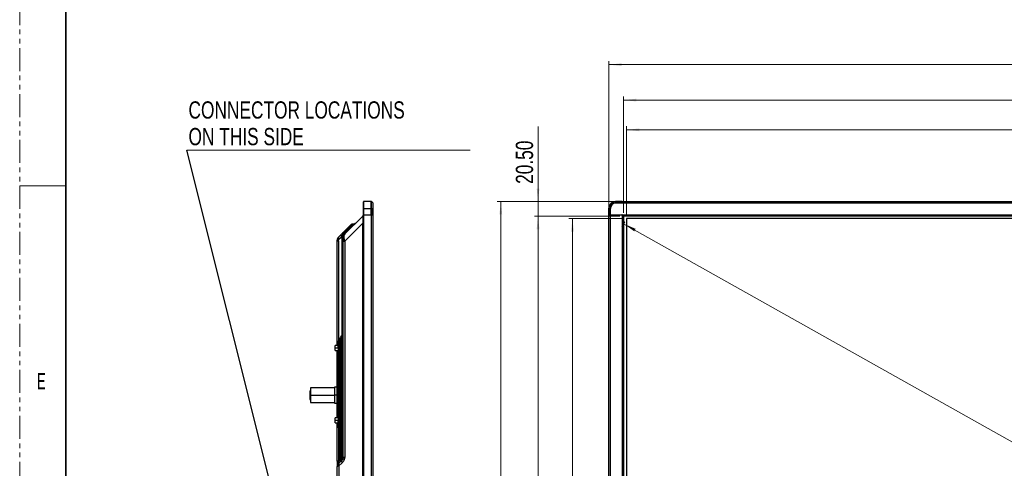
# Model space of a CAD drawing. Header units: millimetres. Extents: x 0 to 1118, y 0 to 864.
# Tile 37 of 256: x 0 to 272, y 462 to 586. Entities that reach past the tile are written whole.
import ezdxf

# ---------------------------------------------------------------- set-up
doc = ezdxf.new("R2010")
doc.units = ezdxf.units.MM
doc.linetypes.add('PHANTOM', pattern=[12.7, 6.35, -1.27, 1.27, -1.27, 1.27, -1.27])
doc.styles.add('SLDTEXTSTYLE3', font='TXT', dxfattribs={"width": 0.6})
doc.styles.add('SLDTEXTSTYLE5', font='TXT', dxfattribs={"width": 0.75})
doc.dimstyles.new('SLDDIMSTYLE0', dxfattribs={"dimtxt": 4.7625, "dimasz": 3.556, "dimexe": 0, "dimexo": 0.0625, "dimgap": 1.190625, "dimtad": 1, "dimlfac": 5, "dimrnd": 1e-09, "dimzin": 12, "dimdsep": 46, "dimtxsty": 'SLDTEXTSTYLE5', "dimsah": 1, "dimcen": 0.09, "dimadec": 0, "dimazin": 3, "dimtfac": 1, "dimtofl": 0, "dimtmove": 0, "dimatfit": 3, "dimfxl": 1, "dimfrac": 2, "dimtolj": 1, "dimtzin": 12, "dimarcsym": 0})
doc.dimstyles.new('SLDDIMSTYLE1', dxfattribs={"dimtxt": 4.7625, "dimasz": 3.556, "dimexe": 0, "dimexo": 0.0625, "dimgap": 1.190625, "dimtad": 1, "dimlfac": 5, "dimrnd": 1e-09, "dimzin": 4, "dimdsep": 46, "dimtxsty": 'SLDTEXTSTYLE5', "dimsah": 1, "dimcen": 0.09, "dimadec": 0, "dimazin": 1, "dimtfac": 1, "dimtmove": 0, "dimatfit": 0, "dimfxl": 1, "dimfrac": 2, "dimtolj": 1, "dimtzin": 12, "dimarcsym": 0})
doc.dimstyles.new('SLDDIMSTYLE2', dxfattribs={"dimtxt": 0.18, "dimasz": 0.762, "dimexe": 0, "dimexo": 0.0625, "dimgap": 0, "dimtad": 0, "dimtih": 1, "dimtoh": 1, "dimdec": 0, "dimrnd": 1e-09, "dimzin": 0, "dimdsep": 46, "dimtxsty": 'Standard', "dimblk1": 'DOT', "dimblk2": 'DOT', "dimsah": 1, "dimcen": 0.09, "dimadec": 0, "dimazin": 0, "dimtfac": 0.762, "dimtdec": 0, "dimtofl": 0, "dimtmove": 0, "dimatfit": 3, "dimldrblk": 'DOT', "dimfxl": 1, "dimfrac": 2, "dimtolj": 1, "dimtzin": 0, "dimarcsym": 0})

# ---------------------------------------------------------------- blocks, each defined once
blk = doc.blocks.new('_D')
at = {"color": 7, "linetype": 'Continuous', "lineweight": 0}
for p, q in [((167.05, 529.85), (166.26, 528.45)), ((166.75, 529.32), (545.76, 316.13)), ((546.06, 316.66), (545.27, 315.25))]:
    blk.add_line(p, q, dxfattribs=at)
at = {"color": 7, "linetype": 'Continuous', "lineweight": 18}
for points in [[(166.75, 529.32), (169.66, 527.24), (170.04, 527.91)], [(545.76, 316.13), (542.84, 318.2), (542.47, 317.54)]]:
    blk.add_solid(points, dxfattribs=at)
at = {"color": 7, "linetype": 'Continuous', "lineweight": 18, "attachment_point": 1, "rotation": 330.6422, "style": 'SLDTEXTSTYLE5'}
for s, insert, char_height in [('2174.27', (319.18, 450.62), 4.762), ('mm(Active Area)85.6in', (339.11, 439.41), 4.7625)]:
    blk.add_mtext(s, dxfattribs=dict(at, insert=insert, char_height=char_height))
blk = doc.blocks.new('_D_1')
at = {"color": 7, "linetype": 'Continuous', "lineweight": 0}
for p, q in [((167.54, 531.72), (167.54, 556.26)), ((546.55, 555.26), (167.54, 555.26)), ((546.55, 531.72), (546.55, 556.26))]:
    blk.add_line(p, q, dxfattribs=at)
at = {"color": 7, "linetype": 'Continuous', "lineweight": 18}
for points in [[(167.54, 555.26), (171.09, 554.87), (171.09, 555.64)], [(546.55, 555.26), (542.99, 555.64), (542.99, 554.87)]]:
    blk.add_solid(points, dxfattribs=at)
at = {"color": 7, "linetype": 'Continuous', "lineweight": 18, "attachment_point": 1, "style": 'SLDTEXTSTYLE5'}
for s, insert, char_height in [('1895.04', (324.83, 561.39), 4.762), ('(Active Area)', (347.7, 561.39), 4.7625)]:
    blk.add_mtext(s, dxfattribs=dict(at, insert=insert, char_height=char_height))
blk = doc.blocks.new('_D_2')
at = {"color": 7, "linetype": 'Continuous', "lineweight": 0}
for p, q in [((166.72, 532.37), (166.72, 564.47)), ((166.72, 563.47), (547.37, 563.47)), ((547.37, 532.37), (547.37, 564.47))]:
    blk.add_line(p, q, dxfattribs=at)
at = {"color": 7, "linetype": 'Continuous', "lineweight": 18}
for points in [[(166.72, 563.47), (170.28, 563.09), (170.28, 563.85)], [(547.37, 563.47), (543.81, 563.85), (543.81, 563.09)]]:
    blk.add_solid(points, dxfattribs=at)
at = {"color": 7, "linetype": 'Continuous', "lineweight": 18, "attachment_point": 1, "style": 'SLDTEXTSTYLE5'}
for s, insert, char_height in [('1903.24', (317.61, 569.61), 4.762), ('(LCM Bezel Open)', (340.48, 569.61), 4.7625)]:
    blk.add_mtext(s, dxfattribs=dict(at, insert=insert, char_height=char_height))
blk = doc.blocks.new('_D_3')
at = {"color": 7, "linetype": 'Continuous', "lineweight": 0}
for p, q in [((162.62, 532.75), (162.62, 574.26)), ((551.47, 532.75), (551.47, 574.26)), ((551.47, 573.26), (162.62, 573.26))]:
    blk.add_line(p, q, dxfattribs=at)
at = {"color": 7, "linetype": 'Continuous', "lineweight": 18}
for points in [[(162.62, 573.26), (166.18, 572.87), (166.18, 573.64)], [(551.47, 573.26), (547.91, 573.64), (547.91, 572.87)]]:
    blk.add_solid(points, dxfattribs=at)
at = {"color": 7, "linetype": 'Continuous', "lineweight": 18, "attachment_point": 1, "style": 'SLDTEXTSTYLE5'}
for s, insert, char_height in [('1944.24', (320.69, 579.39), 4.762), ('(Out Dimension)', (343.56, 579.39), 4.7625)]:
    blk.add_mtext(s, dxfattribs=dict(at, insert=insert, char_height=char_height))
blk = doc.blocks.new('_D_4')
at = {"color": 7, "linetype": 'Continuous', "lineweight": 0}
for p, q in [((166.54, 530.72), (151.62, 530.72)), ((152.62, 530.72), (152.62, 317.53)), ((166.54, 317.53), (151.62, 317.53))]:
    blk.add_line(p, q, dxfattribs=at)
at = {"color": 7, "linetype": 'Continuous', "lineweight": 18}
for points in [[(152.62, 530.72), (152.24, 527.17), (153, 527.17)], [(152.62, 317.53), (153, 321.09), (152.24, 321.09)]]:
    blk.add_solid(points, dxfattribs=at)
at = {"color": 7, "linetype": 'Continuous', "lineweight": 18, "attachment_point": 1, "rotation": 90, "style": 'SLDTEXTSTYLE5'}
for s, insert, char_height in [('(Active Area)', (146.48, 413.05), 4.7625), ('1065.96', (146.48, 390.18), 4.762)]:
    blk.add_mtext(s, dxfattribs=dict(at, insert=insert, char_height=char_height))
blk = doc.blocks.new('_D_5')
at = {"color": 7, "linetype": 'Continuous', "lineweight": 0}
for p, q in [((165.73, 531.37), (142.11, 531.37)), ((143.11, 531.37), (143.11, 316.54)), ((165.73, 316.54), (142.11, 316.54))]:
    blk.add_line(p, q, dxfattribs=at)
at = {"color": 7, "linetype": 'Continuous', "lineweight": 18}
for points in [[(143.11, 531.37), (142.73, 527.81), (143.5, 527.81)], [(143.11, 316.54), (143.5, 320.09), (142.73, 320.09)]]:
    blk.add_solid(points, dxfattribs=at)
at = {"color": 7, "linetype": 'Continuous', "lineweight": 18, "attachment_point": 1, "rotation": 90, "style": 'SLDTEXTSTYLE5'}
for s, insert, char_height in [('(LCM Bezel Open)', (136.98, 405.83), 4.7625), ('1074.16', (136.98, 382.96), 4.762)]:
    blk.add_mtext(s, dxfattribs=dict(at, insert=insert, char_height=char_height))
blk = doc.blocks.new('_D_6')
at = {"color": 7, "linetype": 'Continuous', "lineweight": 0}
for p, q in [((165.34, 535.47), (131.84, 535.47)), ((132.84, 312.44), (132.84, 535.47)), ((165.34, 312.44), (131.84, 312.44))]:
    blk.add_line(p, q, dxfattribs=at)
at = {"color": 7, "linetype": 'Continuous', "lineweight": 18}
for points in [[(132.84, 535.47), (132.46, 531.91), (133.22, 531.91)], [(132.84, 312.44), (133.22, 315.99), (132.46, 315.99)]]:
    blk.add_solid(points, dxfattribs=at)
at = {"color": 7, "linetype": 'Continuous', "lineweight": 18, "attachment_point": 1, "rotation": 90, "style": 'SLDTEXTSTYLE5'}
for s, insert, char_height in [('(Out Dimension)', (126.7, 408.91), 4.7625), ('1115.16', (126.7, 386.04), 4.762)]:
    blk.add_mtext(s, dxfattribs=dict(at, insert=insert, char_height=char_height))
blk = doc.blocks.new('_D_8')
at = {"color": 7, "linetype": 'Continuous', "lineweight": 0}
for p, q in [((143.12, 535.47), (143.12, 556.16)), ((165.34, 535.47), (142.12, 535.47)), ((143.12, 531.37), (143.12, 535.47)), ((165.73, 531.37), (142.12, 531.37)), ((143.12, 531.37), (143.12, 525.02))]:
    blk.add_line(p, q, dxfattribs=at)
at = {"color": 7, "linetype": 'Continuous', "lineweight": 18}
for points in [[(143.12, 535.47), (143.5, 539.02), (142.74, 539.02)], [(143.12, 531.37), (142.74, 527.81), (143.5, 527.81)]]:
    blk.add_solid(points, dxfattribs=at)
at = {"color": 7, "linetype": 'Continuous', "lineweight": 18, "insert": (136.98, 540.33), "char_height": 4.762, "attachment_point": 1, "rotation": 90, "style": 'SLDTEXTSTYLE5'}
blk.add_mtext('20.50', dxfattribs=at)
blk = doc.blocks.new('SW_NOTE_0_10')
at = {"color": 0, "linetype": 'Continuous', "lineweight": 0}
blk.add_line((78.22, 0), (0, 0), dxfattribs=at)
at = {"color": 0, "linetype": 'Continuous', "lineweight": 0, "char_height": 4.7625, "attachment_point": 1, "style": 'SLDTEXTSTYLE5'}
for s, insert in [('CONNECTOR LOCATIONS', (0.49, 13.53)), ('ON THIS SIDE', (0.49, 6.18))]:
    blk.add_mtext(s, dxfattribs=dict(at, insert=insert))
blk = doc.blocks.new('_Dot')
at = {"color": 0, "linetype": 'ByBlock', "lineweight": -2}
blk.add_line((-0.5, 0), (-1, 0), dxfattribs=at)
at = {"color": 0, "linetype": 'ByBlock', "const_width": 0.5}
blk.add_lwpolyline([(-0.25, 0, 1), (0.25, 0, 1)], format="xyb", close=True, dxfattribs=at)

msp = doc.modelspace()

# ---------------------------------------------------------------- linework, layer by layer
at = {"color": 7, "linetype": 'PHANTOM', "lineweight": 18}
msp.add_line((0, 0), (0, 863.6), dxfattribs=at)
at = {"color": 7, "linetype": 'Continuous', "lineweight": 35}
msp.add_line((12.7, 838.2), (12.7, 25.4), dxfattribs=at)
at = {"color": 7, "linetype": 'Continuous', "lineweight": 18}
msp.add_line((0, 539.75), (12.7, 539.75), dxfattribs=at)
at = {"color": 7, "linetype": 'Continuous', "lineweight": 25}
for p, q in [((94.8919, 534.748), (94.8919, 533.588)), ((94.8919, 314.316), (94.8919, 533.588)), ((94.9319, 533.568), (94.9319, 535.368)), ((94.9319, 533.568), (95.0319, 533.568)), ((94.9319, 533.568), (94.9319, 531.768)), ((95.0319, 533.568), (95.0319, 535.468)), ((97.0553, 535.468), (95.0319, 535.468)), ((95.0319, 533.568), (97.0553, 533.568)), ((95.0319, 531.768), (95.0319, 533.568)), ((97.0553, 535.468), (97.0553, 533.568)), ((97.0719, 535.468), (97.0553, 535.468)), ((97.0553, 533.568), (97.0553, 531.768)), ((97.0553, 533.568), (97.0836, 533.568)), ((97.0836, 535.4563), (97.0719, 535.468)), ((97.0836, 533.568), (97.0836, 535.4563)), ((97.4602, 535.0797), (97.0836, 535.4563)), ((97.0836, 531.768), (97.0836, 533.568)), ((97.0836, 533.568), (97.4602, 533.568)), ((97.4602, 535.0797), (97.4602, 533.568)), ((97.4719, 535.068), (97.4602, 535.0797)), ((97.4602, 533.568), (97.4602, 531.768)), ((97.4602, 533.568), (97.4719, 533.568)), ((97.4719, 535.0514), (97.4719, 535.068)), ((97.4719, 535.0514), (97.4719, 533.568)), ((97.4719, 531.768), (97.4719, 533.568)), ((162.619, 533.568), (162.6307, 533.568)), ((162.619, 533.568), (162.619, 531.768)), ((162.6307, 531.768), (162.6307, 533.568)), ((162.6307, 533.568), (163.0073, 533.568)), ((163.0073, 533.568), (163.0073, 531.768)), ((163.0073, 533.568), (163.0356, 533.568)), ((163.0356, 531.768), (163.0356, 533.568)), ((163.079, 533.568), (163.079, 531.768)), ((163.102, 531.768), (163.102, 533.568)), ((164.519, 535.4563), (164.519, 535.468)), ((166.319, 535.468), (164.519, 535.468)), ((164.519, 535.0797), (164.519, 535.4563)), ((164.519, 535.4563), (166.319, 535.4563)), ((166.319, 535.0797), (164.519, 535.0797)), ((164.519, 535.0514), (164.519, 535.0797)), ((164.519, 535.0514), (166.319, 535.0514)), ((166.319, 535.008), (164.519, 535.008)), ((166.342, 534.988), (164.522, 534.988)), ((166.319, 535.468), (166.319, 535.4563)), ((166.319, 535.4563), (166.319, 535.0797)), ((166.319, 535.0797), (166.319, 535.0514)), ((166.319, 535.008), (166.319, 535.0514)), ((166.319, 535.028), (166.342, 535.028)), ((166.319, 534.988), (166.319, 535.008)), ((166.342, 535.468), (547.742, 535.468)), ((166.342, 535.068), (166.342, 535.468)), ((166.342, 534.988), (166.342, 535.068)), ((166.342, 535.068), (547.742, 535.068)), ((94.7161, 531.4537), (89.7605, 526.498)), ((95.0319, 531.768), (94.9319, 531.768)), ((94.9319, 316.152), (94.9319, 531.752)), ((94.9319, 531.752), (95.0319, 531.752)), ((95.0319, 531.768), (97.0553, 531.768)), ((95.0319, 316.152), (95.0319, 531.752)), ((95.0319, 531.752), (97.0719, 531.752)), ((95.8319, 531.768), (95.8319, 531.752)), ((96.4319, 531.768), (96.4319, 531.752)), ((97.0836, 531.768), (97.0553, 531.768)), ((97.0719, 531.752), (97.0719, 316.152)), ((97.0719, 531.752), (97.4719, 531.752)), ((97.4602, 531.768), (97.0836, 531.768)), ((97.1319, 531.768), (97.1319, 531.752)), ((97.1719, 531.752), (97.1719, 531.768)), ((97.4719, 531.768), (97.4602, 531.768)), ((97.4719, 531.752), (97.4719, 316.152)), ((162.6307, 531.768), (162.619, 531.768)), ((162.619, 531.752), (162.619, 316.152)), ((162.619, 531.752), (163.019, 531.752)), ((163.0073, 531.768), (162.6307, 531.768)), ((163.0356, 531.768), (163.0073, 531.768)), ((163.019, 531.752), (163.019, 316.152)), ((163.019, 531.752), (166.2562, 531.752)), ((163.0356, 531.768), (163.079, 531.768)), ((163.059, 531.768), (163.059, 531.752)), ((163.079, 531.768), (163.102, 531.768)), ((163.102, 531.768), (166.2491, 531.768)), ((164.342, 531.752), (164.342, 531.768)), ((164.7844, 531.752), (164.7844, 531.768)), ((165.182, 531.768), (165.182, 531.752)), ((165.203, 531.768), (165.203, 531.752)), ((165.313, 531.768), (165.313, 531.752)), ((165.742, 531.752), (165.742, 531.768)), ((166.2491, 531.768), (547.8348, 531.768)), ((166.319, 531.7419), (166.319, 316.1621)), ((166.6927, 531.4072), (166.3905, 531.7094)), ((166.6637, 531.4273), (166.6637, 316.4767)), ((547.3929, 531.3986), (166.691, 531.3986)), ((166.719, 531.372), (166.719, 316.532)), ((547.352, 531.368), (166.732, 531.368)), ((546.546, 530.721), (167.538, 530.721)), ((167.538, 530.721), (167.538, 317.529)), ((89.3362, 526.9223), (91.3505, 528.9365)), ((89.7605, 524.5182), (94.7161, 529.4738)), ((91.4034, 528.8442), (91.3504, 528.9365)), ((92.7847, 529.5222), (92.5819, 529.383)), ((92.5891, 529.3726), (92.5879, 529.3715)), ((88.8605, 526.4466), (88.1605, 525.7466)), ((88.1605, 525.0395), (88.8605, 525.7395)), ((89.0173, 525.6745), (88.8605, 525.7395)), ((89.0574, 526.6435), (88.9605, 526.5466)), ((88.999, 498.4436), (88.999, 525.3667)), ((89.109, 526.6951), (89.3365, 526.922)), ((89.3487, 526.4745), (89.3162, 526.488)), ((89.6007, 527.1662), (89.3375, 526.9152)), ((89.5864, 527.1527), (89.3375, 526.921)), ((87.6919, 495.688), (87.6919, 524.6152)), ((89.2919, 464.7316), (89.2919, 524.5181)), ((89.7605, 524.5182), (89.7605, 464.7316)), ((88.999, 498.4436), (88.7848, 498.2294)), ((88.7848, 497.5223), (88.999, 497.7365)), ((87.8919, 495.688), (87.0919, 495.688)), ((87.0919, 494.988), (87.0919, 495.688)), ((87.0919, 494.288), (87.0919, 494.988)), ((87.8919, 494.988), (87.8919, 496.988)), ((88.0919, 496.988), (87.8919, 496.988)), ((87.8919, 494.988), (87.8919, 474.988)), ((87.8919, 494.988), (88.0919, 494.988)), ((88.0919, 496.988), (88.0919, 494.988)), ((88.0919, 474.988), (88.0919, 494.988)), ((88.4919, 496.8152), (88.4919, 494.288)), ((87.0919, 494.288), (87.8919, 494.288)), ((87.6919, 475.688), (87.6919, 494.288)), ((88.0919, 492.788), (88.1919, 492.788)), ((88.1919, 494.588), (88.1919, 492.788)), ((88.1919, 492.788), (88.1919, 477.188)), ((88.1919, 492.788), (88.4919, 492.788)), ((88.4919, 494.288), (88.4919, 492.788)), ((88.4919, 488.1749), (88.4919, 492.788)), ((88.4919, 488.1749), (88.4919, 478.0294)), ((86.8919, 483.9543), (80.2719, 483.9543)), ((80.2719, 483.9543), (80.2719, 481.9543)), ((87.6919, 484.1843), (86.8919, 484.1843)), ((86.8919, 484.1843), (86.8919, 481.9543)), ((80.1919, 483.1543), (80.1319, 483.0943)), ((80.1319, 483.0943), (80.1319, 481.9543)), ((80.1919, 481.9543), (80.1319, 481.9543)), ((80.1319, 481.9543), (80.1319, 480.8143)), ((80.2719, 483.1543), (80.1919, 483.1543)), ((80.1919, 483.1543), (80.1919, 481.9543)), ((80.1919, 481.9543), (80.2719, 481.9543)), ((80.1919, 481.9543), (80.1919, 480.7543)), ((80.2719, 481.9543), (86.8919, 481.9543)), ((80.2719, 481.9543), (80.2719, 479.9543)), ((87.6919, 481.9543), (86.8919, 481.9543)), ((86.8919, 481.9543), (86.8919, 479.7243)), ((80.1319, 480.8143), (80.1919, 480.7543)), ((80.1919, 480.7543), (80.2719, 480.7543)), ((80.2719, 479.9543), (86.8919, 479.9543)), ((86.8919, 479.7243), (87.6919, 479.7243)), ((88.1919, 477.188), (88.0919, 477.188)), ((88.1919, 477.188), (88.1919, 475.388)), ((88.4919, 477.188), (88.1919, 477.188)), ((88.4919, 463.9316), (88.4919, 478.0294)), ((88.7848, 478.0294), (88.4919, 478.0294)), ((88.7848, 478.0294), (88.7848, 464.5174)), ((88.999, 478.0294), (88.7848, 478.0294)), ((88.999, 464.7316), (88.999, 478.0294)), ((87.8919, 475.688), (87.0919, 475.688)), ((87.0919, 474.988), (87.0919, 475.688)), ((87.0919, 474.288), (87.0919, 474.988)), ((87.0919, 474.288), (87.8919, 474.288)), ((87.6919, 463.7174), (87.6919, 474.288)), ((88.0919, 474.988), (87.8919, 474.988)), ((87.8919, 472.988), (87.8919, 474.988)), ((88.0919, 474.988), (88.0919, 472.988)), ((87.8919, 472.988), (88.0919, 472.988)), ((87.6919, 462.3032), (87.701, 462.3067)), ((87.6919, 457.1328), (87.6919, 462.3032)), ((87.8604, 462.8588), (87.9326, 462.9467)), ((88.1605, 463.186), (88.1218, 463.1246)), ((88.999, 464.0245), (88.1605, 463.186)), ((88.1605, 462.4789), (88.999, 463.3174)), ((88.1605, 462.4789), (88.1605, 456.9571)), ((88.2791, 463.3069), (88.298, 463.3241)), ((88.999, 464.7316), (88.7848, 464.5174))]:
    msp.add_line(p, q, dxfattribs=at)
at = {"color": 8, "linetype": 'Continuous', "lineweight": 25}
for p, q in [((94.9319, 533.588), (94.8919, 533.588)), ((166.319, 534.9987), (166.342, 534.9987)), ((95.1319, 531.768), (95.1319, 531.752)), ((96.5319, 531.768), (96.5319, 531.752)), ((96.9422, 531.768), (96.9422, 531.752)), ((97.0129, 531.768), (97.0129, 531.752)), ((97.1026, 531.768), (97.1026, 531.752)), ((163.0883, 531.768), (163.0883, 531.752)), ((163.178, 531.768), (163.178, 531.752)), ((163.2487, 531.768), (163.2487, 531.752)), ((164.242, 531.752), (164.242, 531.768)), ((91.4037, 528.8439), (89.5864, 527.1527)), ((94.7161, 323.4488), (94.7161, 529.4738)), ((87.9848, 524.6152), (87.9848, 496.988)), ((87.8919, 494.988), (87.0919, 494.988)), ((88.199, 494.5879), (88.199, 496.8152)), ((87.8919, 474.988), (87.0919, 474.988)), ((87.9848, 472.988), (87.9848, 463.7174)), ((88.4919, 464.2245), (87.9848, 463.7174))]:
    msp.add_line(p, q, dxfattribs=at)
at = {"color": 7, "linetype": 'Continuous', "lineweight": 25, "flags": 128}
for points in [[(88.7848, 497.5223), (88.7848, 497.4867), (88.7848, 497.3802), (88.7848, 497.203), (88.7848, 496.9559), (88.7848, 496.6397), (88.7848, 496.2556), (88.7848, 495.805), (88.7848, 495.2895), (88.7848, 494.7111), (88.7848, 494.0718), (88.7848, 493.3739), (88.7848, 492.6201), (88.7848, 491.813), (88.7848, 490.9556), (88.7848, 490.0511), (88.7848, 489.1026), (88.7848, 488.1138), (88.7848, 487.0882), (88.7848, 486.0296), (88.7848, 484.9417), (88.7848, 483.8286), (88.7848, 482.6944), (88.7848, 481.5431), (88.7848, 480.379), (88.7848, 479.2064), (88.7848, 478.0294)], [(88.999, 498.4436), (89.0649, 498.4436), (89.1233, 498.4436), (89.1738, 498.4436), (89.2158, 498.4436), (89.2488, 498.4436), (89.2727, 498.4436), (89.2871, 498.4436), (89.2919, 498.4436)], [(88.999, 478.0294), (88.999, 479.2193), (88.999, 480.4048), (88.999, 481.5817), (88.999, 482.7456), (88.999, 483.8923), (88.999, 485.0177), (88.999, 486.1175), (88.999, 487.1878), (88.999, 488.2247), (88.999, 489.2243), (88.999, 490.1832), (88.999, 491.0976), (88.999, 491.9644), (88.999, 492.7804), (88.999, 493.5425), (88.999, 494.2481), (88.999, 494.8944), (88.999, 495.4792), (88.999, 496.0003), (88.999, 496.4559), (88.999, 496.8442), (88.999, 497.1639), (88.999, 497.4137), (88.999, 497.5928), (88.999, 497.7006), (88.999, 497.7365)], [(89.2919, 478.0294), (89.2871, 478.0294), (89.2727, 478.0294), (89.2488, 478.0294), (89.2158, 478.0294), (89.1738, 478.0294), (89.1233, 478.0294), (89.0649, 478.0294), (88.999, 478.0294)], [(88.999, 464.7316), (89.0649, 464.7316), (89.1233, 464.7316), (89.1738, 464.7316), (89.2158, 464.7316), (89.2488, 464.7316), (89.2727, 464.7316), (89.2871, 464.7316), (89.2919, 464.7316)]]:
    msp.add_lwpolyline(points, dxfattribs=at)
at = {"color": 7, "linetype": 'Continuous', "lineweight": 25}
for centre, radius, start, end in [((95.1319, 534.748), 0.24, 146.44269, 180), ((95.0319, 535.368), 0.1, 90, 180), ((97.0553, 535.428), 0.04, 45, 90), ((97.4319, 535.0514), 0.04, 0, 45), ((164.519, 533.568), 1.9, 90, 180), ((164.519, 533.568), 1.8883, 90, 180), ((164.519, 533.568), 1.5117, 90, 180), ((164.519, 533.568), 1.4834, 90, 180), ((164.519, 533.568), 1.44, 90, 180), ((164.522, 533.568), 1.42, 90, 180), ((166.2562, 531.552), 0.2, 71.686656, 90), ((89.4919, 496.8152), 1, 134.999994, 179.99997), ((88.2919, 498.4436), 1, 315.000002, 359.999997), ((88.4914, 498.0901), 0.6186, 325.143025, 34.857008), ((88.1919, 494.688), 0.1, 179.998225, 270), ((88.1919, 494.288), 0.3, 0.000347, 90), ((88.1919, 475.288), 0.1, 90, 180.001778), ((88.1919, 475.688), 0.3, 270, 359.999653), ((88.4914, 464.3781), 0.6186, 325.143125, 34.856948)]:
    msp.add_arc(centre, radius, start, end, dxfattribs=at)
for points, knots in [([(94.7161, 531.4537), (94.7156, 531.453), (94.7144, 531.4515), (94.715, 531.4496), (94.7168, 531.4476), (94.72, 531.4453), (94.7241, 531.4425), (94.729, 531.4391), (94.7345, 531.4346), (94.7403, 531.4289), (94.7462, 531.4217), (94.7522, 531.4127), (94.758, 531.4016), (94.7633, 531.3882), (94.7681, 531.3719), (94.7733, 531.3464), (94.7773, 531.3064), (94.7782, 531.2453), (94.7754, 531.171), (94.7721, 531.0878), (94.7712, 530.9989), (94.7724, 530.9029), (94.7757, 530.7999), (94.7785, 530.6873), (94.7776, 530.566), (94.7732, 530.4381), (94.7653, 530.3056), (94.7552, 530.17), (94.7442, 530.0323), (94.7333, 529.8932), (94.724, 529.7536), (94.7171, 529.6137), (94.7165, 529.5204), (94.7161, 529.4738)], [0, 0, 0, 0, 0.02066457, 0.04132008, 0.06197402, 0.08262929, 0.10328578, 0.12394197, 0.1445965, 0.16524971, 0.18590526, 0.20657162, 0.22725091, 0.24792821, 0.26859784, 0.28926923, 0.32974655, 0.37019267, 0.41061201, 0.45108042, 0.49150403, 0.53193105, 0.57424922, 0.6165189, 0.65882579, 0.70115051, 0.74344273, 0.78574994, 0.82860003, 0.87145329, 0.91432663, 0.95718984, 1, 1, 1, 1]), ([(94.7161, 531.4537), (94.7434, 531.4824), (94.7804, 531.5215), (94.8044, 531.5693), (94.8107, 531.5819)], [0, 0, 0, 0, 0.73531585, 1, 1, 1, 1]), ([(94.8808, 531.7018), (94.8798, 531.7067), (94.8763, 531.7233), (94.8618, 531.6808), (94.8372, 531.6264), (94.8232, 531.5991), (94.8159, 531.5856), (94.8123, 531.5793), (94.8106, 531.5765)], [0, 0, 0, 0, 0.22284074, 0.76261823, 0.91914452, 0.96711675, 0.98477113, 1, 1, 1, 1]), ([(94.883, 531.7458), (94.8824, 531.747), (94.8803, 531.7508), (94.8764, 531.7375), (94.8665, 531.7056), (94.8629, 531.694)], [0, 0, 0, 0, 0.23810254, 0.72181474, 1, 1, 1, 1]), ([(97.4719, 531.768), (97.4715, 531.7673), (97.471, 531.7662), (97.466, 531.7563), (97.4639, 531.752)], [0, 0, 0, 0, 0.56720902, 1, 1, 1, 1]), ([(166.6981, 531.4018), (166.7137, 531.3862), (166.7282, 531.3718), (166.7318, 531.3681), (166.732, 531.368)], [0, 0, 0, 0, 0.70527648, 1, 1, 1, 1]), ([(89.5467, 526.7075), (89.6807, 526.836), (89.9487, 527.0931), (90.3499, 527.4796), (90.751, 527.8662), (91.1523, 528.2527), (91.4201, 528.5099), (91.5541, 528.6385)], [0, 0, 0, 0, 0.200003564, 0.399998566, 0.599998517, 0.800003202, 1, 1, 1, 1]), ([(92.0673, 529.2294), (92.0526, 529.2293), (92.0232, 529.2292), (91.9791, 529.2266), (91.9351, 529.2222), (91.8914, 529.2158), (91.848, 529.2075), (91.805, 529.1973), (91.7625, 529.1852), (91.7206, 529.1713), (91.6793, 529.1555), (91.6388, 529.1379), (91.5991, 529.1185), (91.5602, 529.0974), (91.5224, 529.0746), (91.4856, 529.0501), (91.4499, 529.024), (91.4154, 528.9964), (91.3821, 528.9674), (91.361, 528.9468), (91.3505, 528.9365)], [0, 0, 0, 0, 0.05556926, 0.11113162, 0.16668868, 0.22224187, 0.27779243, 0.3333414, 0.38888968, 0.44443801, 0.49998699, 0.55553709, 0.61108866, 0.66664193, 0.72219705, 0.77775407, 0.83331299, 0.88887371, 0.94443611, 1, 1, 1, 1]), ([(91.4034, 528.8442), (91.4163, 528.8559), (91.442, 528.8792), (91.4823, 528.9123), (91.5237, 528.9437), (91.5663, 528.9735), (91.61, 529.0016), (91.6547, 529.0281), (91.7005, 529.0528), (91.7471, 529.0758), (91.7946, 529.097), (91.8429, 529.1164), (91.8919, 529.1338), (91.9415, 529.1493), (91.9917, 529.1628), (92.0425, 529.1744), (92.0767, 529.1802), (92.0938, 529.1832)], [0, 0, 0, 0, 0.06688133, 0.13358094, 0.20018772, 0.2667598, 0.33335053, 0.39997955, 0.46663762, 0.53331182, 0.59998793, 0.66665178, 0.73328799, 0.79989123, 0.86650389, 0.93318329, 1, 1, 1, 1]), ([(91.4037, 528.8439), (91.4061, 528.8399), (91.4109, 528.8318), (91.4197, 528.8181), (91.4296, 528.8031), (91.4409, 528.7869), (91.4534, 528.7694), (91.4671, 528.7506), (91.4821, 528.7307), (91.4982, 528.7095), (91.5156, 528.687), (91.5342, 528.6634), (91.5476, 528.6467), (91.5543, 528.6383)], [0, 0, 0, 0, 0.09091516, 0.18182352, 0.27272897, 0.36363419, 0.45454079, 0.54544943, 0.63636002, 0.72727179, 0.81818349, 0.90909349, 1, 1, 1, 1]), ([(91.5541, 528.6385), (91.5606, 528.6304), (91.5736, 528.6143), (91.5916, 528.5914), (91.6085, 528.5697), (91.6242, 528.5491), (91.6387, 528.5297), (91.6521, 528.5115), (91.6642, 528.4944), (91.6752, 528.4786), (91.6849, 528.4641), (91.6935, 528.4507), (91.6982, 528.4429), (91.7005, 528.439)], [0, 0, 0, 0, 0.090943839, 0.181856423, 0.272746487, 0.363624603, 0.454504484, 0.545400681, 0.636338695, 0.727328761, 0.818372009, 0.909323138, 1, 1, 1, 1]), ([(91.5542, 528.6384), (91.5709, 528.6543), (91.6044, 528.686), (91.6561, 528.7318), (91.7089, 528.7763), (91.7628, 528.8194), (91.8179, 528.8611), (91.874, 528.9014), (91.9311, 528.9403), (91.9892, 528.9777), (92.0483, 529.0135), (92.1082, 529.0479), (92.1489, 529.0694), (92.1692, 529.0802)], [0, 0, 0, 0, 0.09107859, 0.18196912, 0.27278406, 0.3636236, 0.45451272, 0.54543454, 0.63636085, 0.72726992, 0.8181745, 0.90908247, 1, 1, 1, 1]), ([(92.0673, 529.2276), (92.0702, 529.2226), (92.076, 529.2126), (92.0854, 529.1975), (92.0911, 529.1875), (92.0939, 529.1824)], [0, 0, 0, 0, 0.333333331, 0.666666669, 1, 1, 1, 1]), ([(92.0674, 529.2313), (92.0821, 529.2313), (92.1115, 529.2314), (92.1555, 529.234), (92.1994, 529.2384), (92.2431, 529.2447), (92.2865, 529.253), (92.3294, 529.2632), (92.3718, 529.2752), (92.4137, 529.2892), (92.4549, 529.3049), (92.4954, 529.3225), (92.5351, 529.3418), (92.5608, 529.3561), (92.5737, 529.3632)], [0, 0, 0, 0, 0.08333118, 0.16666456, 0.24999914, 0.33333353, 0.416667, 0.50000021, 0.58333351, 0.66666656, 0.74999927, 0.83333238, 0.9166661, 1, 1, 1, 1]), ([(92.0938, 529.1832), (92.0947, 529.1816), (92.0986, 529.175), (92.1074, 529.1615), (92.1225, 529.1405), (92.141, 529.116), (92.1573, 529.0952), (92.1672, 529.0828), (92.1692, 529.0802)], [0.360009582, 0.360009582, 0.360009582, 0.360009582, 0.387257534, 0.468460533, 0.549663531, 0.630866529, 0.712069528, 0.733107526, 0.733107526, 0.733107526, 0.733107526]), ([(92.1692, 529.0802), (92.2291, 529.1113), (92.3583, 529.185), (92.5534, 529.3193), (92.6966, 529.4389), (92.7713, 529.5093), (92.7847, 529.5222)], [-0.000000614, -0.000000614, -0.000000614, -0.000000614, 0.050010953, 0.108185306, 0.166359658, 0.179226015, 0.179226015, 0.179226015, 0.179226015]), ([(92.1692, 529.0802), (92.179, 529.068), (92.1988, 529.0427), (92.2237, 529.0095), (92.2369, 528.9899), (92.2419, 528.9815), (92.2427, 528.9802)], [-0.000001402, -0.000001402, -0.000001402, -0.000001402, 0.100327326, 0.219183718, 0.33804011, 0.360015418, 0.360015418, 0.360015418, 0.360015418]), ([(94.7161, 529.4738), (94.7717, 529.4738), (94.8161, 529.4738), (94.8763, 529.4738), (94.8919, 529.4738), (94.8919, 529.4738)], [0, 0, 0, 0, 0.5, 0.5, 1, 1, 1, 1]), ([(87.6919, 524.6152), (87.6921, 524.6336), (87.6924, 524.6704), (87.6955, 524.7256), (87.7002, 524.7806), (87.7069, 524.8356), (87.7155, 524.8902), (87.7258, 524.9445), (87.7381, 524.9984), (87.7522, 525.0516), (87.7681, 525.1043), (87.7858, 525.1563), (87.8053, 525.2076), (87.8264, 525.2581), (87.8492, 525.3078), (87.8736, 525.3566), (87.8997, 525.4044), (87.9273, 525.4512), (87.9564, 525.497), (87.987, 525.5416), (88.019, 525.5851), (88.0524, 525.6275), (88.0871, 525.6685), (88.123, 525.7084), (88.148, 525.7338), (88.1605, 525.7466)], [0, 0, 0, 0, 0.04336146, 0.08677491, 0.13024448, 0.17376385, 0.21731591, 0.26087249, 0.30439559, 0.34787857, 0.39135193, 0.43483373, 0.4783267, 0.52181827, 0.56528415, 0.60872873, 0.65217407, 0.69563219, 0.73910461, 0.78258254, 0.82605819, 0.869538, 0.9130248, 0.95651527, 1, 1, 1, 1]), ([(88.1141, 525.6885), (88.0587, 525.624), (87.9448, 525.4913), (87.8311, 525.2944), (87.7925, 525.1593), (87.7813, 525.12)], [0, 0, 0, 0, 0.40181854, 0.82572666, 1, 1, 1, 1]), ([(87.9848, 524.6152), (87.9849, 524.6685), (88.0003, 524.7744), (88.0625, 524.9224), (88.1248, 525.004), (88.1605, 525.0395)], [0, 0, 0, 0, 0.30715243, 0.63154782, 1, 1, 1, 1]), ([(88.1605, 525.0395), (88.0893, 525.182), (88.0511, 525.3243), (88.0511, 525.5711), (88.0893, 525.6753), (88.1605, 525.7466)], [0, 0, 0, 0, 0.5, 0.5, 1, 1, 1, 1]), ([(88.8605, 525.7395), (88.8265, 525.8075), (88.7988, 525.8779), (88.7611, 526.0165), (88.7511, 526.0846), (88.7511, 526.2109), (88.7611, 526.269), (88.7988, 526.3699), (88.8265, 526.4126), (88.8605, 526.4466)], [0, 0, 0, 0, 0.25, 0.25, 0.5, 0.5, 0.75, 0.75, 1, 1, 1, 1]), ([(89.109, 526.6951), (89.0812, 526.6673), (89.0242, 526.6102), (88.9398, 526.5259), (88.8864, 526.4725), (88.8605, 526.4466)], [0, 0, 0, 0, 0.30952275, 0.64268069, 1, 1, 1, 1]), ([(89.2439, 526.3912), (89.233, 526.3763), (89.2114, 526.3464), (89.1797, 526.3009), (89.1487, 526.255), (89.1183, 526.2088), (89.0887, 526.1623), (89.0599, 526.1155), (89.0319, 526.0685), (89.0048, 526.0214), (88.9785, 525.9742), (88.9531, 525.927), (88.9285, 525.8799), (88.9049, 525.8329), (88.8821, 525.786), (88.8677, 525.755), (88.8605, 525.7395)], [0, 0, 0, 0, 0.07148835, 0.14290925, 0.21430946, 0.28572272, 0.35716076, 0.42861344, 0.50005054, 0.57146302, 0.64287229, 0.71429128, 0.78572245, 0.8571579, 0.92858396, 1, 1, 1, 1]), ([(89.0173, 525.6745), (89.0132, 525.6404), (89.0064, 525.5722), (89.0003, 525.4694), (88.999, 525.4008), (88.999, 525.3667)], [0, 0, 0, 0, 0.33531783, 0.66865118, 1, 1, 1, 1]), ([(89.2919, 525.3667), (89.2917, 525.3667), (89.2913, 525.3667), (89.2879, 525.3667), (89.2826, 525.3667), (89.2752, 525.3667), (89.2657, 525.3667), (89.254, 525.3667), (89.2404, 525.3667), (89.2247, 525.3667), (89.207, 525.3667), (89.1874, 525.3667), (89.1658, 525.3667), (89.1424, 525.3667), (89.1172, 525.3667), (89.0902, 525.3667), (89.0615, 525.3667), (89.0312, 525.3667), (89.0097, 525.3667), (88.999, 525.3667)], [0, 0, 0, 0, 0.05880996, 0.11763122, 0.17645824, 0.23528711, 0.29411542, 0.35294194, 0.41176643, 0.47058936, 0.52941161, 0.58823427, 0.64705826, 0.70588414, 0.76471179, 0.82354016, 0.88236703, 0.94118873, 1, 1, 1, 1]), ([(89.2439, 526.3912), (89.2369, 526.3763), (89.223, 526.3464), (89.2021, 526.301), (89.1814, 526.2552), (89.1611, 526.2091), (89.1414, 526.1626), (89.1224, 526.1156), (89.1044, 526.0683), (89.0876, 526.0205), (89.072, 525.9724), (89.058, 525.9238), (89.0457, 525.8748), (89.0352, 525.8253), (89.0269, 525.7755), (89.0205, 525.7252), (89.0184, 525.6914), (89.0173, 525.6745)], [0, 0, 0, 0, 0.06670299, 0.13336321, 0.2000166, 0.26668018, 0.33335661, 0.40003854, 0.46671311, 0.53336638, 0.59998778, 0.66657453, 0.73313615, 0.79969892, 0.86631027, 0.93304314, 1, 1, 1, 1]), ([(89.0173, 525.6745), (89.028, 525.672), (89.0493, 525.6668), (89.0794, 525.6591), (89.1078, 525.6514), (89.1346, 525.6437), (89.1595, 525.6361), (89.1826, 525.6286), (89.2038, 525.6212), (89.223, 525.6139), (89.2403, 525.6068), (89.2556, 525.5998), (89.2687, 525.5929), (89.2799, 525.5863), (89.2889, 525.5798), (89.2957, 525.5735), (89.3005, 525.5675), (89.3032, 525.5617), (89.3031, 525.558), (89.3031, 525.5562)], [0, 0, 0, 0, 0.05880213, 0.11761842, 0.17644296, 0.23527147, 0.29410119, 0.35293053, 0.4117589, 0.47058641, 0.52941359, 0.5882411, 0.64706947, 0.70589881, 0.76472853, 0.82355704, 0.88238157, 0.94119787, 1, 1, 1, 1]), ([(89.0574, 526.6435), (89.0806, 526.6667), (89.1269, 526.713), (89.1966, 526.7826), (89.2664, 526.8524), (89.3129, 526.899), (89.3362, 526.9223)], [0, 0, 0, 0, 0.24995734, 0.50002894, 0.74996861, 1, 1, 1, 1]), ([(89.109, 526.6951), (89.1092, 526.695), (89.1095, 526.6947), (89.1118, 526.6923), (89.1156, 526.6886), (89.1208, 526.6833), (89.1276, 526.6766), (89.1358, 526.6684), (89.1455, 526.6587), (89.1566, 526.6476), (89.1691, 526.6351), (89.183, 526.6212), (89.1982, 526.606), (89.2148, 526.5894), (89.2326, 526.5716), (89.2517, 526.5525), (89.272, 526.5322), (89.2934, 526.5108), (89.3086, 526.4956), (89.3162, 526.488)], [0, 0, 0, 0, 0.0587862, 0.11759938, 0.17642912, 0.23526721, 0.29410749, 0.35294572, 0.41177933, 0.47060722, 0.5294295, 0.5882472, 0.64706206, 0.70587618, 0.76469176, 0.82351081, 0.88233487, 0.94116469, 1, 1, 1, 1]), ([(89.3162, 526.488), (89.3039, 526.4721), (89.2793, 526.4403), (89.2557, 526.4076), (89.2439, 526.3912)], [0, 0, 0, 0, 0.49999574, 1, 1, 1, 1]), ([(89.3487, 526.4745), (89.3466, 526.4708), (89.3426, 526.4633), (89.3351, 526.4528), (89.3268, 526.4429), (89.3177, 526.4338), (89.308, 526.4254), (89.2978, 526.4178), (89.2872, 526.4109), (89.2764, 526.4048), (89.2655, 526.3995), (89.2547, 526.3949), (89.2474, 526.3924), (89.2439, 526.3912)], [0, 0, 0, 0, 0.09327259, 0.18433945, 0.27443091, 0.36440828, 0.45477657, 0.54572434, 0.63717535, 0.72884097, 0.82026754, 0.91087682, 1, 1, 1, 1]), ([(89.7605, 526.498), (89.6124, 526.35), (89.4938, 526.1725), (89.3335, 525.7855), (89.2919, 525.5761), (89.2919, 525.3667)], [0, 0, 0, 0, 0.5, 0.5, 1, 1, 1, 1]), ([(89.2919, 524.5182), (89.2919, 524.5334), (89.2919, 524.564), (89.2919, 524.61), (89.2919, 524.6564), (89.2919, 524.7027), (89.2919, 524.7488), (89.2919, 524.7944), (89.2919, 524.8393), (89.2919, 524.8832), (89.2919, 524.9259), (89.292, 524.9673), (89.292, 525.0071), (89.292, 525.0452), (89.292, 525.0814), (89.292, 525.1158), (89.292, 525.1483), (89.292, 525.1789), (89.292, 525.2073), (89.292, 525.2335), (89.292, 525.2575), (89.2919, 525.2791), (89.2919, 525.304), (89.2919, 525.3291), (89.2919, 525.3501), (89.2919, 525.3633), (89.2919, 525.3656), (89.2919, 525.3667)], [0, 0, 0, 0, 0.03406468, 0.06860161, 0.10350498, 0.13867515, 0.17402089, 0.20946165, 0.24492308, 0.28034307, 0.31567512, 0.35088789, 0.38596967, 0.42092567, 0.45577791, 0.49056415, 0.52533196, 0.56013277, 0.59501279, 0.63000436, 0.66512348, 0.70036986, 0.73572346, 0.80256806, 0.86927666, 0.93530762, 1, 1, 1, 1]), ([(89.2979, 525.5058), (89.2979, 525.4954), (89.298, 525.48), (89.298, 525.3646), (89.298, 525.2434), (89.298, 525.0887), (89.298, 524.85), (89.298, 524.6512), (89.298, 524.5182)], [0, 0, 0, 0, 0.25145006, 0.37591545, 0.4998722, 0.6238281, 0.74828793, 1, 1, 1, 1]), ([(89.5481, 526.706), (89.5354, 526.6937), (89.51, 526.669), (89.4711, 526.6329), (89.4321, 526.5971), (89.393, 526.5612), (89.3542, 526.5251), (89.3288, 526.5004), (89.3162, 526.488)], [0, 0, 0, 0, 0.166690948, 0.333340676, 0.500001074, 0.666659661, 0.833306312, 1, 1, 1, 1]), ([(89.3362, 526.9223), (89.3355, 526.9213), (89.3341, 526.9194), (89.334, 526.9149), (89.3353, 526.9093), (89.3383, 526.9026), (89.3428, 526.8947), (89.349, 526.8857), (89.3568, 526.8756), (89.3662, 526.8645), (89.3773, 526.8523), (89.3899, 526.8392), (89.4042, 526.8252), (89.42, 526.8104), (89.4375, 526.7947), (89.4565, 526.7782), (89.4771, 526.7611), (89.4992, 526.7433), (89.5227, 526.725), (89.5396, 526.7123), (89.5481, 526.706)], [0, 0, 0, 0, 0.05552433, 0.11106726, 0.16662303, 0.22218646, 0.27775308, 0.33331914, 0.38888173, 0.44443877, 0.49998914, 0.55553272, 0.61107043, 0.66660432, 0.72213764, 0.77767487, 0.83322183, 0.88878568, 0.94437504, 1, 1, 1, 1]), ([(89.548, 526.7061), (89.5264, 526.6809), (89.4814, 526.6305), (89.4134, 526.5545), (89.3696, 526.5018), (89.3487, 526.4745)], [0, 0, 0, 0, 0.32641632, 0.66159709, 1, 1, 1, 1]), ([(89.3487, 526.4745), (89.358, 526.4688), (89.3768, 526.4574), (89.4035, 526.4416), (89.4291, 526.4269), (89.4534, 526.4134), (89.4764, 526.4011), (89.498, 526.3901), (89.5182, 526.3804), (89.537, 526.3719), (89.5543, 526.3647), (89.57, 526.3589), (89.5842, 526.3544), (89.5967, 526.3513), (89.6077, 526.3495), (89.617, 526.3491), (89.6246, 526.35), (89.6306, 526.3522), (89.6332, 526.3548), (89.6345, 526.3561)], [0, 0, 0, 0, 0.05880493, 0.11762201, 0.17644596, 0.23527309, 0.29410109, 0.3529288, 0.41175591, 0.47058274, 0.52940991, 0.5882381, 0.64706774, 0.70589872, 0.76473014, 0.82356005, 0.88238516, 0.94120067, 1, 1, 1, 1]), ([(89.548, 526.7061), (89.5555, 526.6981), (89.5704, 526.6821), (89.5913, 526.6594), (89.6109, 526.6376), (89.629, 526.6169), (89.6455, 526.5972), (89.6647, 526.573), (89.6844, 526.5456), (89.7023, 526.5199), (89.7178, 526.5026), (89.7298, 526.4942), (89.7397, 526.4915), (89.7471, 526.4914), (89.7496, 526.49), (89.7574, 526.4962), (89.7617, 526.4998), (89.764, 526.5017), (89.7617, 526.4993), (89.7605, 526.498)], [0, 0, 0, 0, 0.05877649, 0.11755791, 0.17633835, 0.23511597, 0.2938923, 0.35266581, 0.4624862, 0.5722902, 0.66528565, 0.75826938, 0.8136692, 0.86908269, 0.92448883, 0.9430318, 0.96147182, 0.97973111, 1, 1, 1, 1]), ([(89.7605, 524.5182), (89.7553, 524.5407), (89.745, 524.5858), (89.7301, 524.6531), (89.7159, 524.72), (89.7022, 524.7865), (89.6892, 524.8525), (89.6769, 524.9181), (89.6653, 524.983), (89.6544, 525.0473), (89.6443, 525.1109), (89.6349, 525.1737), (89.6263, 525.2358), (89.6185, 525.297), (89.6115, 525.3572), (89.6053, 525.4165), (89.6, 525.4748), (89.5954, 525.532), (89.5918, 525.588), (89.5889, 525.6429), (89.587, 525.6965), (89.5858, 525.7488), (89.5855, 525.7997), (89.586, 525.8493), (89.5874, 525.8974), (89.5896, 525.9441), (89.5927, 525.9892), (89.5966, 526.0328), (89.6013, 526.0749), (89.6069, 526.1154), (89.6133, 526.1542), (89.6205, 526.1914), (89.6306, 526.2363), (89.6445, 526.2869), (89.6633, 526.3406), (89.6844, 526.3888), (89.7077, 526.4312), (89.7329, 526.4683), (89.7513, 526.4881), (89.7605, 526.498)], [0, 0, 0, 0, 0.02393494, 0.04788041, 0.07183473, 0.09579632, 0.11976369, 0.14373544, 0.1677103, 0.19168709, 0.21566476, 0.23964236, 0.26361909, 0.28759426, 0.31156733, 0.3355379, 0.35950569, 0.38347062, 0.40743271, 0.43139218, 0.45534939, 0.4793049, 0.50325942, 0.52721385, 0.5511691, 0.57512588, 0.59908477, 0.62304614, 0.64701021, 0.67097704, 0.69494651, 0.71891837, 0.74289222, 0.7857639, 0.82863597, 0.8715029, 0.91435797, 0.95719331, 1, 1, 1, 1]), ([(87.6919, 524.6152), (87.6919, 524.6152), (87.7179, 524.6152), (87.8181, 524.6152), (87.8922, 524.6152), (87.9848, 524.6152)], [0, 0, 0, 0, 0.5, 0.5, 1, 1, 1, 1]), ([(89.2919, 524.5182), (89.2919, 524.5182), (89.3335, 524.5182), (89.4938, 524.5182), (89.6124, 524.5182), (89.7605, 524.5182)], [0, 0, 0, 0, 0.5, 0.5, 1, 1, 1, 1]), ([(88.7848, 498.2294), (88.6588, 498.1051), (88.452, 497.8335), (88.2474, 497.3387), (88.198, 496.9967), (88.199, 496.8152)], [0, 0, 0, 0, 0.38900247, 0.68748599, 1, 1, 1, 1]), ([(88.7848, 497.5223), (88.856, 497.5936), (88.8942, 497.6978), (88.8942, 497.9446), (88.856, 498.0869), (88.7848, 498.2294)], [0, 0, 0, 0, 0.5, 0.5, 1, 1, 1, 1]), ([(88.199, 496.8152), (88.2915, 496.8152), (88.3657, 496.8152), (88.4659, 496.8152), (88.4919, 496.8152), (88.4919, 496.8152)], [0, 0, 0, 0, 0.5, 0.5, 1, 1, 1, 1]), ([(87.7544, 462.6512), (87.7192, 462.5478), (87.6797, 462.4317), (87.6979, 462.3189), (87.6999, 462.3066)], [0, 0, 0, 0, 0.89070584, 1, 1, 1, 1]), ([(87.9848, 463.7174), (87.8922, 463.7174), (87.8181, 463.7174), (87.7179, 463.7174), (87.6919, 463.7174), (87.6919, 463.7174)], [0, 0, 0, 0, 0.5, 0.5, 1, 1, 1, 1]), ([(87.6919, 463.7174), (87.6919, 463.6101), (87.6919, 463.4038), (87.6919, 463.1164), (87.6919, 462.8688), (87.6919, 462.6629), (87.6919, 462.501), (87.6919, 462.3854), (87.6919, 462.317), (87.6919, 462.3032), (87.6919, 462.3032)], [0, 0, 0, 0, 0.142892, 0.27241807, 0.39242276, 0.50759471, 0.62282025, 0.74153811, 0.86643065, 1, 1, 1, 1]), ([(87.7046, 462.4621), (87.7006, 462.4352), (87.6938, 462.3893), (87.6931, 462.3898), (87.6928, 462.3901)], [0, 0, 0, 0, 0.58714226, 1, 1, 1, 1]), ([(87.756, 462.6464), (87.7598, 462.6596), (87.7818, 462.7356), (87.8318, 462.827), (87.8887, 462.8939), (87.9033, 462.911)], [0, 0, 0, 0, 0.13527741, 0.77832202, 1, 1, 1, 1]), ([(87.9848, 463.7174), (87.9805, 463.6997), (87.9719, 463.6643), (87.9594, 463.6108), (87.9474, 463.5571), (87.9358, 463.5031), (87.9246, 463.4488), (87.914, 463.3941), (87.9041, 463.3394), (87.8951, 463.2849), (87.8874, 463.2312), (87.8813, 463.1795), (87.8774, 463.1315), (87.8757, 463.0748), (87.8806, 463.0206), (87.8949, 462.9853), (87.914, 462.9717), (87.9359, 462.9738), (87.9595, 462.9868), (87.9763, 463.0024), (87.9848, 463.0103)], [0, 0, 0, 0, 0.04210034, 0.08384938, 0.12540133, 0.1668817, 0.20839264, 0.25000154, 0.29176481, 0.33372369, 0.3759469, 0.41822033, 0.46028327, 0.502132, 0.58514785, 0.66885167, 0.75188497, 0.83436417, 0.91677539, 1, 1, 1, 1]), ([(88.1154, 463.1301), (88.0858, 463.1004), (88.0267, 463.0412), (87.9582, 462.9725), (87.9099, 462.924), (87.9032, 462.9172), (87.8999, 462.9138)], [0, 0, 0, 0, 0.25158611, 0.50141278, 0.75057828, 1, 1, 1, 1]), ([(88.199, 463.2245), (88.2433, 463.2731), (88.3262, 463.3641), (88.3792, 463.4751), (88.4039, 463.5267)], [0, 0, 0, 0, 0.53430768, 1, 1, 1, 1]), ([(88.4261, 463.5789), (88.4122, 463.5438), (88.3902, 463.4885), (88.3557, 463.4265), (88.3217, 463.3701), (88.2863, 463.3199), (88.2783, 463.3084), (88.2741, 463.3024)], [0, 0, 0, 0, 0.21981859, 0.34645071, 0.4713617, 0.72667749, 1, 1, 1, 1]), ([(88.4249, 463.5792), (88.4433, 463.6312), (88.4834, 463.7451), (88.4889, 463.8659), (88.4919, 463.9316)], [0, 0, 0, 0, 0.45610353, 1, 1, 1, 1]), ([(88.7848, 464.5174), (88.7762, 464.4994), (88.7588, 464.4631), (88.7328, 464.4092), (88.7067, 464.3557), (88.6807, 464.303), (88.6551, 464.2517), (88.63, 464.2023), (88.6059, 464.1554), (88.583, 464.1114), (88.5616, 464.0708), (88.5423, 464.0343), (88.5253, 464.0023), (88.5111, 463.9753), (88.5004, 463.9541), (88.4933, 463.9385), (88.4923, 463.9339), (88.4919, 463.9316)], [0, 0, 0, 0, 0.06445641, 0.13014012, 0.19670577, 0.26383453, 0.33124035, 0.39867741, 0.46594896, 0.53291779, 0.59951818, 0.66576925, 0.73178883, 0.79780658, 0.86417436, 0.93137112, 1, 1, 1, 1]), ([(88.7848, 463.8103), (88.856, 463.8816), (88.8942, 463.9858), (88.8942, 464.2326), (88.856, 464.3749), (88.7848, 464.5174)], [0, 0, 0, 0, 0.5, 0.5, 1, 1, 1, 1]), ([(88.999, 464.0245), (88.9277, 463.9533), (88.8896, 463.8491), (88.8896, 463.6023), (88.9277, 463.4599), (88.999, 463.3174)], [0, 0, 0, 0, 0.5, 0.5, 1, 1, 1, 1]), ([(88.999, 463.3174), (89.0657, 463.3806), (89.205, 463.5061), (89.4028, 463.711), (89.5656, 463.9549), (89.6797, 464.2153), (89.7456, 464.4754), (89.7606, 464.6482), (89.7605, 464.7316)], [0, 0, 0, 0, 0.18388894, 0.37566874, 0.55812276, 0.72095273, 0.86642585, 1, 1, 1, 1]), ([(89.2919, 464.7316), (89.2917, 464.7193), (89.2915, 464.6946), (89.2893, 464.6574), (89.2859, 464.6201), (89.281, 464.5828), (89.2747, 464.5458), (89.267, 464.509), (89.258, 464.4728), (89.2478, 464.4371), (89.2363, 464.4022), (89.2237, 464.3681), (89.2101, 464.335), (89.1955, 464.3029), (89.1802, 464.272), (89.1642, 464.2423), (89.1476, 464.2139), (89.1307, 464.1869), (89.1134, 464.1612), (89.0961, 464.1371), (89.0789, 464.1145), (89.0618, 464.0933), (89.0451, 464.0737), (89.029, 464.0557), (89.0134, 464.0391), (89.0038, 464.0294), (88.999, 464.0245)], [0, 0, 0, 0, 0.04123126, 0.08264825, 0.1242211, 0.16591914, 0.20771161, 0.24956823, 0.2914599, 0.33335928, 0.37524144, 0.41708457, 0.4588706, 0.50058595, 0.54222222, 0.58377691, 0.62525426, 0.66666589, 0.70803167, 0.74938036, 0.79075034, 0.83219018, 0.87375914, 0.91552755, 0.95757693, 1, 1, 1, 1]), ([(89.7605, 464.7316), (89.6124, 464.7316), (89.4938, 464.7316), (89.3335, 464.7316), (89.2919, 464.7316), (89.2919, 464.7316)], [0, 0, 0, 0, 0.5, 0.5, 1, 1, 1, 1])]:
    msp.add_open_spline(points, degree=3, knots=knots, dxfattribs=at)
for points in [[(166.2491, 531.768), (166.306, 531.768), (166.3526, 531.7473), (166.3905, 531.7094)], [(166.3976, 531.6934), (166.3747, 531.7163), (166.3484, 531.7321), (166.319, 531.7419)], [(166.6637, 531.4273), (166.6959, 531.3951), (166.719, 531.372), (166.719, 531.372)]]:
    msp.add_open_spline(points, degree=3, dxfattribs=at)
at = {"color": 8, "linetype": 'Continuous', "lineweight": 25}
for points, knots in [([(92.5819, 529.383), (92.5434, 529.3544), (92.4003, 529.2479), (92.2233, 529.2105), (92.0938, 529.1832)], [0, 0, 0, 0, 0.26877491, 1, 1, 1, 1]), ([(87.701, 462.3067), (87.706, 462.3086), (87.718, 462.3133), (87.8366, 462.3576), (88.0311, 462.4304), (88.1605, 462.4789)], [0, 0, 0, 0, 0.1918207, 0.46204604, 1, 1, 1, 1]), ([(88.1218, 463.1246), (88.1061, 463.1029), (88.0606, 463.04), (88.0439, 462.8905), (88.0673, 462.693), (88.1294, 462.5503), (88.1605, 462.4789)], [0, 0, 0, 0, 0.14918805, 0.43279203, 0.71639602, 1, 1, 1, 1])]:
    msp.add_open_spline(points, degree=3, knots=knots, dxfattribs=at)

# ---------------------------------------------------------------- block references
at = {"color": 7, "linetype": 'Continuous', "lineweight": 0}
msp.add_blockref('SW_NOTE_0_10', (46.1161, 549.594), dxfattribs=at)

# ---------------------------------------------------------------- texts
at = {"color": 7, "linetype": 'Continuous', "lineweight": 0, "insert": (4.7942, 488.0477), "char_height": 4.445, "attachment_point": 1, "style": 'SLDTEXTSTYLE3'}
msp.add_mtext('E', dxfattribs=at)

# ---------------------------------------------------------------- dimensions: what is measured, and where the dimension line sits
at = {"color": 7, "linetype": 'Continuous', "lineweight": 18}
for base, p1, p2, text, picture, middle in [((162.619, 573.2556), (551.467, 531.752), (162.619, 531.752), '<>(Out Dimension)', '_D_3', (356.9714, 573.2556)), ((547.367, 563.468), (166.719, 531.372), (547.367, 531.372), '<>(LCM Bezel Open)', '_D_2', (356.9714, 563.468)), ((167.538, 555.2556), (546.546, 530.721), (167.538, 530.721), '<>(Active Area)', '_D_1', (356.9714, 555.2556))]:
    dim = msp.add_linear_dim(base=base, p1=p1, p2=p2, text=text, dimstyle='SLDDIMSTYLE0', dxfattribs=at)
    dim.commit()
    dim.dimension.update_dxf_attribs({"geometry": picture, "text_midpoint": middle, "dimtype": 160})
dim = msp.add_linear_dim(base=(143.1207, 535.468), p1=(166.732, 531.368), p2=(166.342, 535.468), angle=90, dimstyle='SLDDIMSTYLE1', dxfattribs=at)
dim.commit()
dim.dimension.update_dxf_attribs({"geometry": '_D_8', "text_midpoint": (143.1207, 548.2436), "dimtype": 160})
for base, p1, p2, angle, text, picture, middle in [((132.838, 535.468), (166.342, 312.436), (166.342, 535.468), 90, '<>(Out Dimension)', '_D_6', (132.838, 422.3182)), ((143.115, 316.536), (166.732, 531.368), (166.732, 316.536), 90, '<>(LCM Bezel Open)', '_D_5', (143.115, 422.3182)), ((152.619, 317.529), (167.538, 530.721), (167.538, 317.529), 90, '<>(Active Area)', '_D_4', (152.619, 422.3182)), ((545.757, 316.1264), (167.538, 530.721), (546.546, 317.529), 330.642246, '<>mm(Active Area)85.6in', '_D', (356.9714, 422.3182))]:
    dim = msp.add_linear_dim(base=base, p1=p1, p2=p2, angle=angle, text=text, dimstyle='SLDDIMSTYLE0', dxfattribs=at)
    dim.commit()
    dim.dimension.update_dxf_attribs({"geometry": picture, "text_midpoint": middle, "dimtype": 160})

# ---------------------------------------------------------------- leaders
at = {"color": 7, "linetype": 'Continuous', "lineweight": 0}
msp.add_leader([(84.4834, 396.7981), (46.1161, 549.594)], dimstyle='SLDDIMSTYLE2', dxfattribs=at)

doc.saveas('drawing.dxf')
